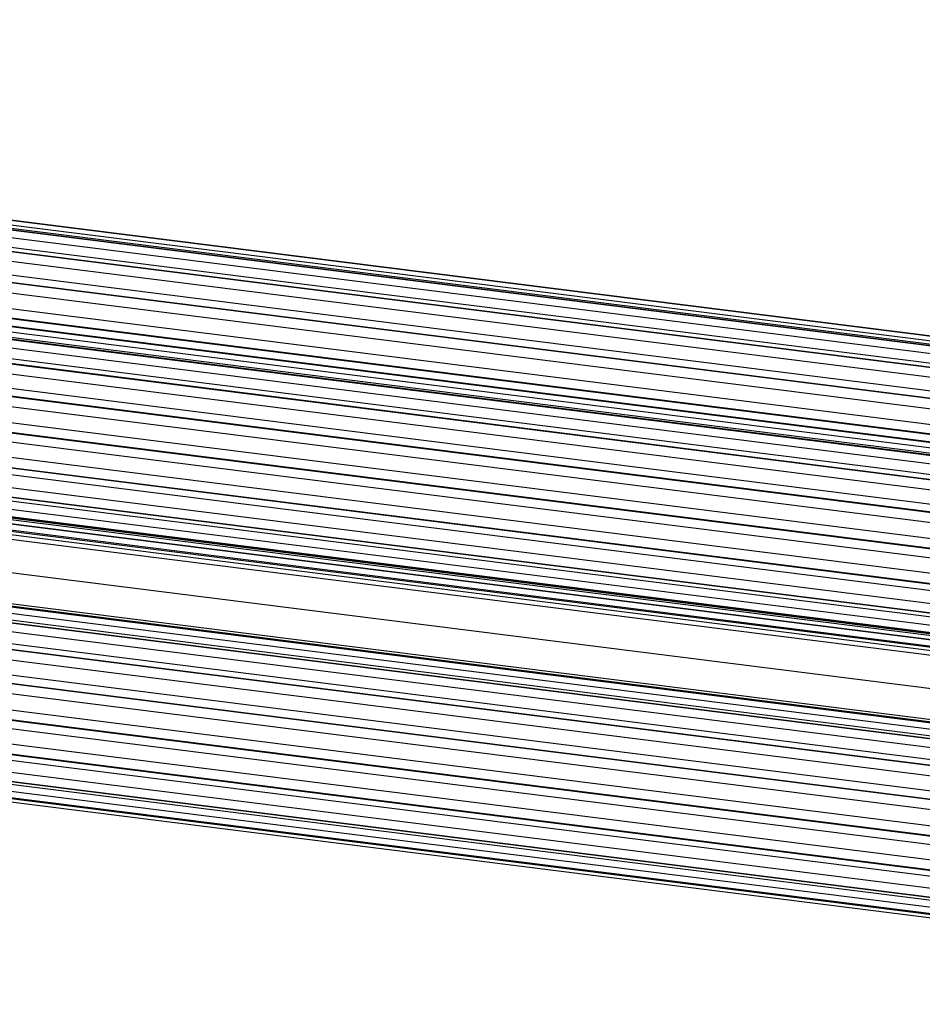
# Paper-space layout '_Dimétrica' of a CAD drawing. Header units: millimetres. Extents: x 2243 to 3341, y 1862 to 3292.
# Tile 2 of 7: x 2792 to 3067, y 1862 to 2161. Entities that reach past the tile are written whole.
import ezdxf

# ---------------------------------------------------------------- set-up
doc = ezdxf.new("R2010")
doc.units = ezdxf.units.MM

psp = doc.layouts.new('_Dimétrica')

# ---------------------------------------------------------------- linework, layer by layer
at = {"color": 7, "linetype": 'Continuous', "lineweight": 25}
for p, q in [((3303.34, 2032.86), (2302.75, 2158.92)), ((3303.34, 2033.86), (2304.86, 2159.66)), ((2305.98, 2161.05), (3303.34, 2035.39)), ((3303.34, 2035.4), (2306, 2161.05)), ((3303.34, 2035.41), (2306.11, 2161.05)), ((3303.34, 2029.98), (2301.11, 2156.25)), ((2302.1, 2158.58), (3303.34, 2032.43)), ((3303.34, 2032.45), (2302.12, 2158.6)), ((2299.49, 2153.6), (3303.34, 2027.13)), ((2298.35, 2152.42), (3303.34, 2025.8)), ((3303.34, 2025.84), (2298.37, 2152.45)), ((3303.34, 2022.76), (2297.62, 2149.47)), ((2296.28, 2145.59), (3303.34, 2018.71)), ((2295.24, 2143.4), (3303.34, 2016.39)), ((3303.34, 2016.44), (2295.25, 2143.45)), ((3303.34, 2013.18), (2294.88, 2140.23)), ((2293.99, 2135.64), (3303.34, 2008.47)), ((2273.29, 2132.82), (3283.54, 2005.54)), ((3283.56, 2005.55), (2273.31, 2132.83)), ((3283.8, 2005.58), (2273.55, 2132.86)), ((2293.19, 2132.75), (3303.34, 2005.48)), ((3303.34, 2005.54), (2293.2, 2132.8)), ((2269.39, 2129.37), (3279.64, 2002.09)), ((3279.66, 2002.12), (2269.41, 2129.4)), ((3280.42, 2002.61), (2270.17, 2129.89)), ((3282.44, 2003.9), (2272.19, 2131.18)), ((3278.71, 1999.58), (2268.46, 2126.86)), ((2266.89, 2123.86), (3277.14, 1996.58)), ((2265.76, 2122.4), (3276.01, 1995.12)), ((3276.03, 1995.17), (2265.78, 2122.45)), ((3275.37, 1992.08), (2265.12, 2119.36)), ((2263.88, 2115.25), (3274.12, 1987.97)), ((2262.88, 2112.85), (3273.13, 1985.57)), ((3273.14, 1985.63), (2262.9, 2112.91)), ((3272.87, 1982.42), (2262.62, 2109.7)), ((2261.87, 2105.03), (3272.12, 1977.75)), ((3271.4, 1974.8), (2261.15, 2102.08)), ((2261.15, 2102.01), (3271.4, 1974.73)), ((3271.55, 1971.89), (2261.3, 2099.17)), ((2261.14, 2094.57), (3271.39, 1967.29)), ((3271.04, 1964.13), (2260.79, 2091.41)), ((2260.79, 2091.35), (3271.04, 1964.07)), ((3271.58, 1961.91), (2261.34, 2089.19)), ((2261.8, 2085.29), (3272.04, 1958.01)), ((3272.1, 1955.06), (2261.85, 2082.34)), ((2261.86, 2082.3), (3272.11, 1955.02)), ((2262.63, 2081.13), (3272.88, 1953.85)), ((2263.74, 2078.44), (3273.99, 1951.17)), ((3274.45, 1948.83), (2264.2, 2076.11)), ((2264.22, 2076.08), (3274.46, 1948.8)), ((2264.67, 2075.74), (3274.91, 1948.46)), ((2266.71, 2074.96), (3276.96, 1947.68)), ((3277.76, 1946.27), (2267.51, 2073.55)), ((2267.53, 2073.54), (3277.78, 1946.27)), ((3290.7, 1942.64), (2282.33, 2069.68)), ((3290.95, 1942.22), (2282.88, 2069.23)), ((3290.7, 1939.81), (2282.33, 2066.85)), ((3290.92, 1941.28), (2282.88, 2068.29)), ((3289.18, 1929.88), (2280.8, 2056.92)), ((3281.5, 1918.54), (2271.25, 2045.82)), ((2272.32, 2047.7), (3282.57, 1920.42)), ((3282.59, 1920.44), (2272.34, 2047.71)), ((3282.96, 1920.53), (2272.71, 2047.81)), ((2278.26, 2047.91), (3286.13, 1920.94)), ((2268.44, 2043.31), (3278.69, 1916.03)), ((3278.71, 1916.06), (2268.46, 2043.34)), ((3279.59, 1916.74), (2269.34, 2044.02)), ((3277.81, 1913.35), (2267.57, 2040.63)), ((2266.06, 2037.31), (3276.31, 1910.03)), ((2264.95, 2035.58), (3275.2, 1908.31)), ((3275.22, 1908.36), (2264.97, 2035.64)), ((3274.64, 1905.2), (2264.4, 2032.48)), ((2263.27, 2028.17), (3273.51, 1900.89)), ((2262.33, 2025.58), (3272.57, 1898.3)), ((3272.59, 1898.37), (2262.34, 2025.65)), ((3272.41, 1895.19), (2262.17, 2022.47)), ((2261.56, 2017.76), (3271.81, 1890.48)), ((2260.92, 2014.64), (3271.17, 1887.36)), ((3271.18, 1887.44), (2260.93, 2014.71)), ((3271.42, 1884.66), (2261.18, 2011.94)), ((2261.18, 2007.47), (3271.42, 1880.19)), ((3271.17, 1877.04), (2260.92, 2004.32)), ((2260.93, 2004.25), (3271.18, 1876.97)), ((3271.81, 1875.05), (2261.56, 2002.33)), ((2262.17, 1998.69), (3272.41, 1871.41)), ((3272.58, 1868.58), (2262.33, 1995.86)), ((2262.34, 1995.81), (3272.59, 1868.53)), ((2263.04, 1994.89), (3273.29, 1867.61)), ((2264.4, 1992.61), (3274.64, 1865.33)), ((3275.2, 1863.21), (2264.95, 1990.49)), ((2264.97, 1990.46), (3275.22, 1863.18)), ((2265.32, 1990.26), (3275.57, 1862.98)), ((2268.32, 1988.92), (3278.57, 1861.64))]:
    psp.add_line(p, q, dxfattribs=at)

doc.saveas('drawing.dxf')
